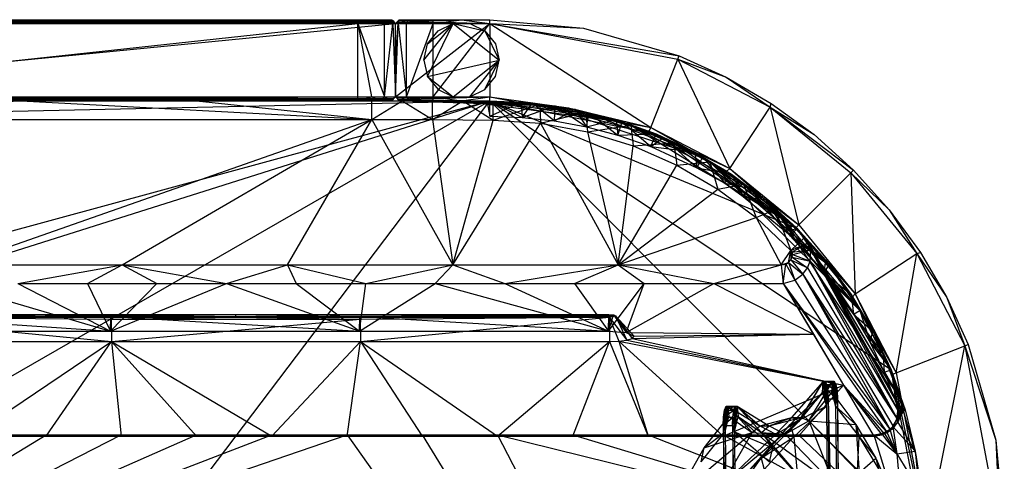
# Model space of a CAD drawing. Header units: inches. Extents: x -20.6 to 20.6, y -15.5 to 15.5.
# Tile 7 of 7: x 0 to 20.6, y 6.3 to 15.5. Entities that reach past the tile are written whole.
import ezdxf

# ---------------------------------------------------------------- set-up
doc = ezdxf.new("R2010")
doc.units = ezdxf.units.IN
doc.layers.get('0').update_dxf_attribs({"true_color": 0xc2ced6})

msp = doc.modelspace()

# ---------------------------------------------------------------- linework, layer by layer
at = {"color": 8, "true_color": 0x8c8177}
for p, q in [((-7.874, 15.449), (7.874, 15.449)), ((-7.865, 13.904), (7.874, 15.449)), ((-7.848, 15.475), (7.848, 15.475)), ((-7.848, 15.475), (7.874, 15.449)), ((-7.822, 15.501), (7.822, 15.501)), ((-7.822, 15.501), (7.848, 15.475)), ((-7.795, 15.527), (7.087, 15.527)), ((-7.795, 15.527), (7.795, 15.527)), ((-7.795, 15.527), (7.822, 15.501)), ((-7.087, 15.449), (7.087, 15.527)), ((-7.087, 15.527), (7.087, 15.527)), ((-7.087, 13.913), (7.087, 15.449)), ((-7.087, 15.449), (7.087, 15.449)), ((7.087, 15.449), (7.087, 15.527)), ((7.087, 15.527), (7.588, 15.527)), ((7.087, 15.527), (7.643, 15.449)), ((7.087, 15.527), (7.795, 15.527)), ((7.087, 13.913), (7.087, 15.449)), ((7.087, 15.449), (7.376, 13.913)), ((7.087, 15.449), (7.643, 13.913)), ((7.087, 15.449), (7.643, 15.449)), ((7.588, 15.527), (7.643, 15.449)), ((7.588, 15.527), (7.795, 15.527)), ((7.588, 15.527), (7.819, 15.449)), ((7.643, 13.913), (7.643, 15.449)), ((7.643, 13.913), (7.819, 15.449)), ((7.643, 15.449), (7.819, 15.449)), ((7.795, 15.527), (7.795, 15.527)), ((7.795, 15.527), (7.819, 15.449)), ((7.795, 15.527), (7.822, 15.501)), ((7.795, 15.527), (7.848, 15.475)), ((7.795, 15.527), (7.874, 15.449)), ((7.819, 15.449), (7.874, 13.913)), ((7.819, 15.449), (7.874, 15.449)), ((7.822, 15.501), (7.848, 15.475)), ((7.848, 15.475), (7.874, 15.449)), ((7.874, 15.449), (7.953, 15.527)), ((7.874, 15.449), (7.927, 15.501)), ((7.874, 15.449), (7.9, 15.475)), ((7.874, 13.913), (7.929, 15.449)), ((7.874, 13.913), (7.874, 15.449)), ((7.874, 13.913), (7.874, 15.449)), ((7.874, 13.913), (9.843, 15.449)), ((7.874, 14.681), (7.874, 15.449)), ((7.874, 14.681), (7.929, 15.449)), ((7.874, 15.449), (7.874, 15.449)), ((7.874, 15.449), (7.929, 15.449)), ((7.874, 15.449), (9.843, 15.449)), ((7.9, 15.475), (7.927, 15.501)), ((7.9, 15.475), (9.843, 15.449)), ((7.927, 15.501), (7.953, 15.527)), ((7.927, 15.501), (8.898, 15.527)), ((7.927, 15.501), (9.843, 15.527)), ((7.927, 15.501), (9.843, 15.449)), ((7.929, 15.449), (7.953, 15.527)), ((7.929, 15.449), (8.16, 15.527)), ((7.929, 15.449), (8.104, 13.913)), ((7.929, 15.449), (8.105, 15.449)), ((7.953, 15.527), (7.953, 15.527)), ((7.953, 15.527), (8.16, 15.527)), ((7.953, 15.527), (8.661, 15.527)), ((7.953, 15.527), (8.898, 15.527)), ((7.953, 15.527), (9.843, 15.527)), ((8.104, 13.913), (8.105, 15.449)), ((8.104, 13.913), (8.661, 15.449)), ((8.105, 15.449), (8.16, 15.527)), ((8.105, 15.449), (8.661, 15.527)), ((8.105, 15.449), (8.661, 15.449)), ((8.16, 15.527), (8.661, 15.527)), ((8.661, 15.449), (8.661, 15.527)), ((8.661, 15.449), (9.252, 15.527)), ((8.661, 15.527), (9.252, 15.527)), ((8.661, 15.527), (9.843, 15.527)), ((8.661, 13.913), (8.661, 15.449)), ((8.661, 13.913), (9.843, 15.449)), ((8.661, 15.449), (9.843, 15.449)), ((8.898, 15.527), (9.843, 15.527)), ((9.252, 15.527), (9.843, 15.449)), ((9.252, 15.527), (9.843, 15.527)), ((9.843, 15.449), (9.843, 15.527)), ((9.843, 15.527), (9.843, 15.527)), ((9.843, 15.527), (11.798, 15.348)), ((9.843, 15.449), (9.843, 13.913)), ((9.843, 15.449), (11.798, 15.348)), ((9.843, 15.449), (13.205, 13.272)), ((9.843, 15.449), (13.77, 14.7)), ((9.843, 15.449), (13.799, 14.773)), ((11.798, 15.348), (11.798, 15.348)), ((11.798, 15.348), (13.799, 14.773)), ((7.874, 13.913), (7.874, 14.681)), ((7.874, 13.913), (7.874, 14.681)), ((13.205, 13.272), (13.77, 14.7)), ((13.77, 14.7), (13.799, 14.773)), ((13.77, 14.7), (14.779, 14.327)), ((13.77, 14.7), (14.857, 12.413)), ((13.77, 14.7), (15.7, 13.697)), ((13.799, 14.773), (13.799, 14.773)), ((13.799, 14.773), (14.779, 14.327)), ((14.779, 14.327), (14.779, 14.327)), ((14.779, 14.327), (15.7, 13.697)), ((14.779, 14.327), (15.724, 13.775)), ((-18.898, 4.738), (9.843, 13.834)), ((-9.843, 13.834), (9.843, 13.834)), ((-9.843, 13.834), (9.843, 13.834)), ((-7.874, 13.835), (9.843, 13.834)), ((-7.874, 3.624), (9.843, 13.834)), ((-7.874, 9.001), (9.843, 13.834)), ((-7.874, -9.591), (9.843, 13.834)), ((-7.874, 13.441), (9.843, 13.834)), ((-7.865, 13.904), (7.874, 13.913)), ((-7.839, 13.878), (7.874, 13.913)), ((-7.839, 13.878), (7.848, 13.887)), ((-7.813, 13.852), (7.848, 13.887)), ((-7.813, 13.852), (7.822, 13.861)), ((-7.813, 13.852), (7.795, 13.834)), ((-7.48, 13.834), (1.181, 13.834)), ((-7.48, 13.834), (9.843, 13.834)), ((-7.284, 13.441), (0.049, 13.834)), ((-7.087, 13.834), (7.087, 13.913)), ((-7.087, 13.913), (7.087, 13.913)), ((-7.087, 13.834), (7.087, 13.834)), ((-7.087, 13.834), (7.795, 13.834)), ((-3.617, 13.834), (0.049, 13.834)), ((-3.018, 13.834), (0.049, 13.834)), ((-3.018, 13.834), (1.181, 13.834)), ((-3.018, 13.834), (1.248, 13.834)), ((-0.885, 13.834), (1.181, 13.834)), ((-0.885, 13.834), (1.248, 13.834)), ((0.049, 13.834), (1.248, 13.834)), ((0.049, 13.834), (3.715, 13.834)), ((0.049, 13.834), (7.381, 13.441)), ((0.049, 13.834), (8.181, 13.834)), ((0.049, 13.834), (8.98, 13.834)), ((1.181, 13.834), (1.248, 13.834)), ((1.181, 13.834), (3.381, 13.834)), ((1.181, 13.834), (5.514, 13.834)), ((1.181, 13.834), (9.843, 13.834)), ((1.248, 13.834), (3.381, 13.834)), ((1.248, 13.834), (8.98, 13.834)), ((3.381, 13.834), (5.514, 13.834)), ((3.381, 13.834), (8.98, 13.834)), ((3.715, 13.834), (7.381, 13.441)), ((3.715, 13.834), (7.381, 13.834)), ((3.715, 13.834), (8.181, 13.834)), ((5.514, 13.834), (7.647, 13.834)), ((5.514, 13.834), (8.98, 13.834)), ((5.514, 13.834), (9.843, 13.834)), ((7.087, 13.834), (7.087, 13.913)), ((7.087, 13.834), (7.376, 13.913)), ((7.087, 13.913), (7.376, 13.913)), ((7.087, 13.834), (7.588, 13.834)), ((7.087, 13.834), (7.795, 13.834)), ((7.376, 13.913), (7.588, 13.834)), ((7.376, 13.913), (7.643, 13.913)), ((7.381, 13.441), (7.381, 13.834)), ((7.381, 13.441), (8.015, 13.834)), ((7.381, 13.834), (8.015, 13.834)), ((7.381, 13.834), (8.181, 13.834)), ((7.381, 13.834), (9.78, 13.834)), ((7.588, 13.834), (7.643, 13.913)), ((7.588, 13.834), (7.795, 13.834)), ((7.643, 13.913), (7.795, 13.834)), ((7.643, 13.913), (7.874, 13.913)), ((7.647, 13.834), (8.98, 13.834)), ((7.647, 13.834), (9.78, 13.834)), ((7.647, 13.834), (9.843, 13.834)), ((7.795, 13.834), (7.874, 13.913)), ((7.795, 13.834), (7.848, 13.887)), ((7.795, 13.834), (7.822, 13.861)), ((7.795, 13.834), (7.795, 13.834)), ((7.822, 13.861), (7.848, 13.887)), ((7.848, 13.887), (7.874, 13.913)), ((7.874, 13.913), (7.874, 13.913)), ((7.874, 13.913), (7.9, 13.887)), ((7.874, 13.913), (7.927, 13.861)), ((7.874, 13.913), (7.953, 13.834)), ((7.874, 13.913), (8.104, 13.913)), ((7.874, 13.913), (7.874, 13.913)), ((7.874, 13.913), (7.9, 13.887)), ((7.874, 13.913), (7.874, 13.913)), ((7.874, 13.913), (7.9, 13.887)), ((7.874, 13.913), (9.843, 13.913)), ((7.9, 13.887), (9.843, 13.913)), ((7.9, 13.887), (7.927, 13.861)), ((7.927, 13.861), (9.843, 13.913)), ((7.927, 13.861), (7.953, 13.834)), ((7.927, 13.861), (8.898, 13.834)), ((7.927, 13.861), (9.843, 13.834)), ((7.953, 13.834), (8.104, 13.913)), ((7.953, 13.834), (7.953, 13.834)), ((7.953, 13.834), (8.16, 13.834)), ((7.953, 13.834), (8.661, 13.834)), ((7.953, 13.834), (8.898, 13.834)), ((7.953, 13.834), (9.843, 13.834)), ((8.015, 13.834), (8.647, 13.438)), ((8.015, 13.834), (8.648, 13.832)), ((8.015, 13.834), (9.78, 13.834)), ((8.015, 13.834), (10.498, 13.806)), ((8.015, 13.834), (11.212, 13.723)), ((8.104, 13.913), (8.16, 13.834)), ((8.104, 13.913), (8.661, 13.913)), ((8.16, 13.834), (8.661, 13.913)), ((8.16, 13.834), (8.661, 13.834)), ((8.181, 13.834), (8.98, 13.834)), ((8.647, 13.438), (8.648, 13.832)), ((8.647, 13.438), (9.282, 13.828)), ((8.648, 13.832), (9.282, 13.828)), ((8.648, 13.832), (11.212, 13.723)), ((8.661, 13.834), (8.661, 13.913)), ((8.661, 13.913), (9.252, 13.834)), ((8.661, 13.913), (9.843, 13.913)), ((8.661, 13.834), (9.252, 13.834)), ((8.661, 13.834), (9.843, 13.834)), ((8.898, 13.834), (9.843, 13.834)), ((8.98, 13.834), (9.78, 13.834)), ((9.252, 13.834), (9.843, 13.913)), ((9.252, 13.834), (9.843, 13.834)), ((9.282, 13.828), (9.912, 13.429)), ((9.282, 13.828), (9.916, 13.823)), ((9.282, 13.828), (11.212, 13.723)), ((9.282, 13.828), (11.917, 13.583)), ((9.282, 13.828), (12.609, 13.39)), ((9.78, 13.834), (9.843, 13.511)), ((9.78, 13.834), (9.843, 13.834)), ((9.78, 13.834), (10.498, 13.806)), ((9.843, 13.834), (9.843, 13.913)), ((9.843, 13.913), (11.49, 13.683)), ((9.843, 13.913), (13.205, 13.272)), ((9.843, 13.834), (9.843, 13.834)), ((9.843, 13.834), (11.49, 13.683)), ((9.843, 13.834), (9.843, 13.834)), ((9.843, 13.834), (13.317, 13.141)), ((9.843, 13.834), (16.26, 11.168)), ((9.843, 13.834), (18.22, 8.216)), ((9.843, 13.834), (18.898, 4.738)), ((9.843, 13.834), (13.317, 13.141)), ((9.843, 13.834), (16.26, 11.168)), ((9.843, 13.834), (18.22, 8.216)), ((9.843, 13.834), (18.898, 4.738)), ((9.843, 13.511), (9.843, 13.834)), ((9.843, 13.834), (9.843, 13.834)), ((9.843, 13.834), (10.521, 13.485)), ((9.843, 13.834), (10.734, 13.791)), ((9.843, 13.834), (11.617, 13.659)), ((9.843, 13.834), (13.317, 13.141)), ((9.843, 13.834), (16.26, 11.168)), ((9.843, 13.834), (18.22, 8.216)), ((9.843, 13.834), (18.898, 4.738)), ((9.843, 13.511), (10.498, 13.806)), ((9.912, 13.429), (9.916, 13.823)), ((9.916, 13.823), (10.889, 13.761)), ((9.916, 13.823), (12.609, 13.39)), ((10.498, 13.806), (10.521, 13.485)), ((10.498, 13.806), (11.212, 13.723)), ((10.521, 13.485), (10.734, 13.791)), ((10.734, 13.791), (11.196, 13.41)), ((10.734, 13.791), (11.617, 13.659)), ((9.912, 13.429), (10.889, 13.761)), ((10.521, 13.485), (11.212, 13.723)), ((10.889, 13.761), (10.906, 13.362)), ((10.889, 13.761), (11.85, 13.594)), ((10.889, 13.761), (12.609, 13.39)), ((10.889, 13.761), (13.469, 13.062)), ((10.889, 13.761), (14.292, 12.65)), ((10.906, 13.362), (11.85, 13.594)), ((11.196, 13.41), (11.212, 13.723)), ((11.196, 13.41), (11.617, 13.659)), ((11.212, 13.723), (11.864, 13.287)), ((11.212, 13.723), (11.917, 13.583)), ((11.49, 13.683), (11.49, 13.683)), ((11.49, 13.683), (13.176, 13.199)), ((11.49, 13.683), (13.205, 13.272)), ((11.617, 13.659), (11.864, 13.287)), ((11.617, 13.659), (12.482, 13.441)), ((11.617, 13.659), (13.317, 13.141)), ((11.85, 13.594), (11.885, 13.181)), ((11.85, 13.594), (12.788, 13.324)), ((11.85, 13.594), (14.292, 12.65)), ((11.864, 13.287), (11.917, 13.583)), ((11.917, 13.583), (12.521, 13.116)), ((11.917, 13.583), (12.609, 13.39)), ((14.857, 12.413), (15.7, 13.697)), ((15.7, 13.697), (15.724, 13.775)), ((15.7, 13.697), (16.301, 11.238)), ((15.7, 13.697), (16.617, 13.124)), ((15.7, 13.697), (17.387, 12.324)), ((15.7, 13.697), (17.443, 12.379)), ((15.724, 13.775), (15.724, 13.775)), ((15.724, 13.775), (16.617, 13.124)), ((-7.284, 13.441), (7.381, 13.441)), ((-1.286, 10.4), (7.381, 13.441)), ((2.166, 10.4), (7.381, 13.441)), ((5.618, 10.4), (7.381, 13.441)), ((7.381, 13.441), (8.647, 13.438)), ((7.381, 13.441), (9.07, 10.4)), ((8.647, 13.438), (9.07, 10.4)), ((8.647, 13.438), (9.912, 13.429)), ((9.07, 10.4), (9.912, 13.429)), ((9.843, 13.511), (10.521, 13.485)), ((9.912, 13.429), (10.906, 13.362)), ((10.521, 13.485), (11.196, 13.41)), ((11.196, 13.41), (11.864, 13.287)), ((11.864, 13.287), (12.482, 13.441)), ((12.482, 13.441), (12.521, 13.116)), ((12.482, 13.441), (13.317, 13.141)), ((12.482, 13.441), (13.322, 13.14)), ((12.521, 13.116), (12.609, 13.39)), ((12.609, 13.39), (13.208, 12.878)), ((12.609, 13.39), (13.469, 13.062)), ((9.07, 10.4), (10.906, 13.362)), ((10.906, 13.362), (11.885, 13.181)), ((10.906, 13.362), (12.522, 10.4)), ((11.864, 13.287), (12.521, 13.116)), ((11.885, 13.181), (12.788, 13.324)), ((11.885, 13.181), (12.522, 10.4)), ((11.885, 13.181), (12.838, 12.888)), ((12.788, 13.324), (12.838, 12.888)), ((12.788, 13.324), (13.691, 12.955)), ((12.788, 13.324), (14.292, 12.65)), ((12.788, 13.324), (15.269, 12.008)), ((12.788, 13.324), (16.155, 11.247)), ((13.176, 13.199), (13.205, 13.272)), ((13.176, 13.199), (13.176, 13.199)), ((13.176, 13.199), (14.002, 12.823)), ((13.205, 13.272), (14.002, 12.823)), ((13.205, 13.272), (14.857, 12.413)), ((12.521, 13.116), (13.322, 13.14)), ((12.521, 13.116), (13.208, 12.878)), ((13.208, 12.878), (13.322, 13.14)), ((13.208, 12.878), (13.469, 13.062)), ((13.317, 13.141), (13.317, 13.141)), ((13.317, 13.141), (16.26, 11.168)), ((13.317, 13.141), (13.322, 13.14)), ((13.317, 13.141), (14.128, 12.756)), ((13.317, 13.141), (14.892, 12.296)), ((13.317, 13.141), (16.26, 11.168)), ((13.322, 13.14), (14.128, 12.756)), ((13.469, 13.062), (14.169, 12.432)), ((13.469, 13.062), (14.292, 12.65)), ((16.617, 13.124), (16.617, 13.124)), ((16.617, 13.124), (17.443, 12.379)), ((12.522, 10.4), (12.838, 12.888)), ((12.838, 12.888), (13.691, 12.955)), ((12.838, 12.888), (13.75, 12.488)), ((13.208, 12.878), (14.128, 12.756)), ((13.208, 12.878), (14.169, 12.432)), ((13.691, 12.955), (13.75, 12.488)), ((13.691, 12.955), (14.439, 12.557)), ((13.691, 12.955), (16.155, 11.247)), ((14.002, 12.823), (14.002, 12.823)), ((14.002, 12.823), (14.798, 12.358)), ((14.002, 12.823), (14.857, 12.413)), ((14.128, 12.756), (14.169, 12.432)), ((14.128, 12.756), (14.892, 12.296)), ((13.75, 12.488), (14.439, 12.557)), ((14.169, 12.432), (14.292, 12.65)), ((14.292, 12.65), (14.75, 12.106)), ((14.292, 12.65), (15.269, 12.008)), ((14.439, 12.557), (14.61, 11.986)), ((14.439, 12.557), (15.146, 12.091)), ((14.439, 12.557), (16.155, 11.247)), ((14.439, 12.557), (16.922, 10.394)), ((14.439, 12.557), (17.574, 9.45)), ((12.522, 10.4), (13.75, 12.488)), ((13.75, 12.488), (14.61, 11.986)), ((14.169, 12.432), (14.75, 12.106)), ((14.169, 12.432), (14.892, 12.296)), ((14.798, 12.358), (14.857, 12.413)), ((14.798, 12.358), (14.798, 12.358)), ((14.798, 12.358), (15.55, 11.809)), ((14.857, 12.413), (15.55, 11.809)), ((14.857, 12.413), (16.301, 11.238)), ((17.387, 12.324), (17.443, 12.379)), ((17.443, 12.379), (17.443, 12.379)), ((17.443, 12.379), (18.187, 11.554)), ((14.75, 12.106), (14.892, 12.296)), ((14.892, 12.296), (15.135, 11.828)), ((14.892, 12.296), (15.607, 11.762)), ((14.892, 12.296), (16.26, 11.168)), ((16.301, 11.238), (17.387, 12.324)), ((17.387, 12.324), (17.477, 9.794)), ((17.387, 12.324), (18.187, 11.554)), ((17.387, 12.324), (18.76, 10.637)), ((12.522, 10.4), (14.61, 11.986)), ((14.61, 11.986), (15.146, 12.091)), ((14.61, 11.986), (15.407, 11.388)), ((14.75, 12.106), (15.135, 11.828)), ((14.75, 12.106), (15.269, 12.008)), ((15.135, 11.828), (15.269, 12.008)), ((15.146, 12.091), (15.407, 11.388)), ((15.146, 12.091), (15.807, 11.561)), ((15.146, 12.091), (17.574, 9.45)), ((15.269, 12.008), (16.015, 11.104)), ((15.269, 12.008), (16.155, 11.247)), ((15.135, 11.828), (15.607, 11.762)), ((15.135, 11.828), (16.015, 11.104)), ((15.55, 11.809), (15.55, 11.809)), ((15.55, 11.809), (16.246, 11.182)), ((15.55, 11.809), (16.301, 11.238)), ((15.607, 11.762), (16.015, 11.104)), ((15.607, 11.762), (16.26, 11.168)), ((15.607, 11.762), (16.267, 11.161)), ((15.407, 11.388), (15.807, 11.561)), ((15.807, 11.561), (16.129, 10.702)), ((15.807, 11.561), (16.416, 10.971)), ((15.807, 11.561), (17.574, 9.45)), ((15.807, 11.561), (18.058, 8.532)), ((15.807, 11.561), (18.433, 7.564)), ((18.187, 11.554), (18.187, 11.554)), ((18.187, 11.554), (18.76, 10.637)), ((18.187, 11.554), (18.839, 10.661)), ((12.522, 10.4), (15.407, 11.388)), ((15.407, 11.388), (15.932, 10.4)), ((15.407, 11.388), (16.129, 10.702)), ((16.015, 11.104), (16.155, 11.247)), ((16.015, 11.104), (16.267, 11.161)), ((16.108, 11.015), (16.155, 11.247)), ((16.108, 11.015), (16.267, 11.161)), ((16.155, 11.247), (16.922, 10.394)), ((16.246, 11.182), (16.301, 11.238)), ((16.246, 11.182), (16.246, 11.182)), ((16.246, 11.182), (16.873, 10.487)), ((16.246, 11.182), (17.477, 9.794)), ((16.26, 11.168), (16.26, 11.168)), ((16.26, 11.168), (18.22, 8.216)), ((16.26, 11.168), (16.267, 11.161)), ((16.26, 11.168), (16.863, 10.498)), ((16.26, 11.168), (17.392, 9.78)), ((16.26, 11.168), (18.22, 8.216)), ((16.267, 11.161), (16.863, 10.498)), ((16.301, 11.238), (17.477, 9.794)), ((16.015, 11.104), (16.108, 11.015)), ((16.108, 11.015), (16.825, 10.234)), ((16.108, 11.015), (16.863, 10.498)), ((16.108, 11.015), (16.922, 10.394)), ((16.129, 10.702), (16.416, 10.971)), ((16.416, 10.971), (16.496, 10.86)), ((16.416, 10.971), (18.433, 7.564)), ((15.932, 10.4), (16.129, 10.702)), ((16.085, 10.452), (16.129, 10.702)), ((16.129, 10.702), (16.496, 10.86)), ((16.129, 10.702), (16.132, 10.507)), ((16.129, 10.702), (16.153, 10.666)), ((16.129, 10.702), (16.157, 10.563)), ((16.129, 10.702), (16.163, 10.621)), ((16.153, 10.666), (16.496, 10.86)), ((16.153, 10.666), (16.546, 10.712)), ((16.163, 10.621), (16.546, 10.712)), ((16.496, 10.86), (16.546, 10.712)), ((16.496, 10.86), (18.433, 7.564)), ((16.496, 10.86), (18.45, 7.325)), ((16.496, 10.86), (18.455, 7.366)), ((16.535, 10.475), (16.546, 10.712)), ((16.546, 10.712), (18.432, 7.25)), ((16.546, 10.712), (18.45, 7.325)), ((16.085, 10.452), (16.132, 10.507)), ((16.132, 10.507), (16.157, 10.563)), ((16.132, 10.507), (16.379, 10.204)), ((16.132, 10.507), (16.479, 10.338)), ((16.153, 10.666), (16.163, 10.621)), ((16.157, 10.563), (16.163, 10.621)), ((16.157, 10.563), (16.479, 10.338)), ((16.157, 10.563), (16.535, 10.475)), ((16.163, 10.621), (16.535, 10.475)), ((16.825, 10.234), (16.863, 10.498)), ((16.863, 10.498), (17.392, 9.78)), ((17.477, 9.794), (18.76, 10.637)), ((18.335, 8.142), (18.76, 10.637)), ((18.76, 10.637), (18.839, 10.661)), ((18.76, 10.637), (19.39, 9.716)), ((18.76, 10.637), (19.763, 8.707)), ((18.839, 10.661), (18.839, 10.661)), ((18.839, 10.661), (19.39, 9.716)), ((-1.286, 10.4), (2.166, 10.4)), ((-0.016, 10.015), (2.166, 10.4)), ((1.438, 10.015), (2.166, 10.4)), ((2.166, 10.4), (2.891, 10.015)), ((2.166, 10.4), (4.345, 10.015)), ((2.166, 10.4), (5.618, 10.4)), ((4.345, 10.015), (5.618, 10.4)), ((5.618, 10.4), (5.799, 10.015)), ((5.618, 10.4), (7.252, 10.015)), ((5.618, 10.4), (9.07, 10.4)), ((7.252, 10.015), (9.07, 10.4)), ((8.706, 10.015), (9.07, 10.4)), ((9.07, 10.4), (10.159, 10.015)), ((9.07, 10.4), (12.522, 10.4)), ((10.159, 10.015), (12.522, 10.4)), ((11.613, 10.015), (12.522, 10.4)), ((12.522, 10.4), (13.066, 10.015)), ((12.522, 10.4), (14.52, 10.015)), ((12.522, 10.4), (15.932, 10.4)), ((14.52, 10.015), (15.932, 10.4)), ((15.932, 10.4), (16.085, 10.452)), ((15.932, 10.4), (16.024, 10.415)), ((15.932, 10.4), (15.973, 10.015)), ((15.973, 10.015), (16.024, 10.415)), ((16.024, 10.415), (16.085, 10.452)), ((16.024, 10.415), (16.216, 10.083)), ((16.085, 10.452), (16.216, 10.083)), ((16.085, 10.452), (16.379, 10.204)), ((16.379, 10.204), (16.479, 10.338)), ((16.479, 10.338), (16.535, 10.475)), ((16.479, 10.338), (18.382, 7.133)), ((16.535, 10.475), (18.382, 7.133)), ((16.535, 10.475), (18.432, 7.25)), ((16.825, 10.234), (16.922, 10.394)), ((16.873, 10.487), (16.873, 10.487)), ((16.873, 10.487), (17.422, 9.734)), ((16.873, 10.487), (17.477, 9.794)), ((16.922, 10.394), (17.574, 9.45)), ((15.973, 10.015), (16.216, 10.083)), ((16.216, 10.083), (16.379, 10.204)), ((16.216, 10.083), (18.213, 6.942)), ((16.379, 10.204), (18.213, 6.942)), ((16.379, 10.204), (18.28, 7)), ((16.379, 10.204), (18.382, 7.133)), ((16.825, 10.234), (17.392, 9.78)), ((16.825, 10.234), (17.443, 9.371)), ((16.825, 10.234), (17.574, 9.45)), ((-1.469, 10.015), (1.922, 9.018)), ((-0.016, 10.015), (1.438, 10.015)), ((-0.016, 10.015), (1.922, 9.018)), ((1.438, 10.015), (1.922, 9.018)), ((1.438, 10.015), (2.891, 10.015)), ((1.922, 9.018), (2.891, 10.015)), ((1.922, 9.018), (4.345, 10.015)), ((2.891, 10.015), (4.345, 10.015)), ((4.345, 10.015), (5.799, 10.015)), ((4.345, 10.015), (7.122, 9.018)), ((5.799, 10.015), (7.122, 9.018)), ((5.799, 10.015), (7.252, 10.015)), ((7.122, 9.018), (7.252, 10.015)), ((7.122, 9.018), (8.706, 10.015)), ((7.252, 10.015), (8.706, 10.015)), ((8.706, 10.015), (10.159, 10.015)), ((8.706, 10.015), (12.323, 9.018)), ((10.159, 10.015), (11.613, 10.015)), ((10.159, 10.015), (12.323, 9.018)), ((11.613, 10.015), (12.323, 9.018)), ((11.613, 10.015), (13.066, 10.015)), ((12.323, 9.018), (13.066, 10.015)), ((12.692, 8.989), (13.066, 10.015)), ((12.692, 8.989), (14.52, 10.015)), ((13.066, 10.015), (14.52, 10.015)), ((14.52, 10.015), (15.973, 10.015)), ((14.52, 10.015), (16.604, 8.95)), ((15.973, 10.015), (16.604, 8.95)), ((15.973, 10.015), (17.234, 7.885)), ((15.973, 10.015), (18.141, 6.896)), ((15.973, 10.015), (18.213, 6.942)), ((17.392, 9.78), (17.443, 9.371)), ((17.392, 9.78), (17.847, 9.013)), ((17.392, 9.78), (18.22, 8.216)), ((17.422, 9.734), (17.477, 9.794)), ((17.422, 9.734), (17.422, 9.734)), ((17.422, 9.734), (17.886, 8.938)), ((17.477, 9.794), (17.886, 8.938)), ((17.477, 9.794), (18.335, 8.142)), ((19.39, 9.716), (19.39, 9.716)), ((19.39, 9.716), (19.763, 8.707)), ((19.39, 9.716), (19.836, 8.736)), ((-3.272, 9.362), (1.922, 9.018)), ((-3.272, 9.362), (1.928, 9.321)), ((-3.272, 9.362), (4.528, 9.362)), ((-3.262, 9.308), (4.528, 9.362)), ((-3.262, 9.308), (1.938, 9.266)), ((-3.262, 9.308), (1.944, 8.799)), ((-3.262, 9.308), (4.539, 9.308)), ((1.922, 9.018), (1.928, 9.321)), ((1.928, 9.321), (4.528, 9.362)), ((1.928, 9.321), (7.122, 9.018)), ((1.928, 9.321), (7.128, 9.321)), ((1.938, 9.266), (4.539, 9.308)), ((1.938, 9.266), (1.944, 8.799)), ((1.938, 9.266), (7.139, 9.266)), ((1.944, 8.799), (7.139, 9.266)), ((4.528, 9.362), (4.539, 9.308)), ((4.528, 9.362), (7.128, 9.321)), ((4.528, 9.362), (12.329, 9.362)), ((4.528, 9.362), (12.426, 9.355)), ((4.528, 9.362), (12.468, 9.335)), ((4.539, 9.308), (12.468, 9.335)), ((4.539, 9.308), (7.139, 9.266)), ((4.539, 9.308), (12.339, 9.308)), ((7.122, 9.018), (7.128, 9.321)), ((7.128, 9.321), (12.329, 9.362)), ((7.128, 9.321), (12.323, 9.018)), ((7.139, 9.266), (12.339, 9.308)), ((7.139, 9.266), (7.144, 8.799)), ((7.144, 8.799), (12.339, 9.308)), ((12.323, 9.018), (12.329, 9.362)), ((12.323, 9.018), (12.426, 9.355)), ((12.329, 9.362), (12.426, 9.355)), ((12.339, 9.308), (12.468, 9.335)), ((12.339, 9.308), (12.345, 8.799)), ((12.339, 9.308), (12.542, 8.808)), ((12.339, 9.308), (12.703, 8.83)), ((12.426, 9.355), (12.468, 9.335)), ((12.426, 9.355), (12.692, 8.989)), ((12.468, 9.335), (12.692, 8.989)), ((12.468, 9.335), (12.703, 8.83)), ((12.468, 9.335), (12.82, 8.865)), ((12.468, 9.335), (12.862, 8.907)), ((17.443, 9.371), (17.574, 9.45)), ((17.443, 9.371), (17.786, 8.776)), ((17.443, 9.371), (17.847, 9.013)), ((17.574, 9.45), (17.786, 8.776)), ((17.574, 9.45), (18.058, 8.532)), ((-3.287, 9.018), (1.922, 9.018)), ((1.922, 9.018), (7.122, 9.018)), ((7.122, 9.018), (12.323, 9.018)), ((12.323, 9.018), (12.692, 8.989)), ((12.692, 8.989), (12.862, 8.907)), ((12.692, 8.989), (16.604, 8.95)), ((12.703, 8.83), (12.82, 8.865)), ((12.82, 8.865), (16.604, 8.95)), ((12.82, 8.865), (12.862, 8.907)), ((12.82, 8.865), (17.234, 7.885)), ((12.862, 8.907), (16.604, 8.95)), ((16.604, 8.95), (17.234, 7.885)), ((17.786, 8.776), (17.847, 9.013)), ((17.847, 9.013), (18.22, 8.216)), ((17.847, 9.013), (18.225, 8.205)), ((17.886, 8.938), (17.886, 8.938)), ((17.886, 8.938), (18.262, 8.113)), ((17.886, 8.938), (18.335, 8.142)), ((-3.257, 8.799), (1.944, 8.799)), ((-0.996, 6.82), (1.944, 8.799)), ((0.575, 6.82), (1.944, 8.799)), ((1.944, 8.799), (2.147, 6.82)), ((1.944, 8.799), (3.719, 6.82)), ((1.944, 8.799), (5.291, 6.82)), ((1.944, 8.799), (7.144, 8.799)), ((5.291, 6.82), (7.144, 8.799)), ((6.862, 6.82), (7.144, 8.799)), ((7.144, 8.799), (8.434, 6.82)), ((7.144, 8.799), (10.006, 6.82)), ((7.144, 8.799), (12.345, 8.799)), ((10.006, 6.82), (12.345, 8.799)), ((11.578, 6.82), (12.345, 8.799)), ((12.345, 8.799), (12.542, 8.808)), ((12.345, 8.799), (13.15, 6.82)), ((12.542, 8.808), (12.703, 8.83)), ((12.542, 8.808), (13.15, 6.82)), ((12.542, 8.808), (14.721, 6.82)), ((12.542, 8.808), (17.234, 7.885)), ((12.703, 8.83), (17.234, 7.885)), ((17.786, 8.776), (18.058, 8.532)), ((17.786, 8.776), (18.082, 8.156)), ((17.786, 8.776), (18.225, 8.205)), ((18.335, 8.142), (19.763, 8.707)), ((18.976, 4.779), (19.763, 8.707)), ((19.763, 8.707), (19.836, 8.736)), ((19.763, 8.707), (20.411, 6.735)), ((19.763, 8.707), (20.512, 4.779)), ((19.836, 8.736), (19.836, 8.736)), ((19.836, 8.736), (20.411, 6.735)), ((18.058, 8.532), (18.082, 8.156)), ((18.058, 8.532), (18.433, 7.564)), ((18.082, 8.156), (18.225, 8.205)), ((18.082, 8.156), (18.323, 7.529)), ((18.082, 8.156), (18.433, 7.564)), ((18.22, 8.216), (18.22, 8.216)), ((18.22, 8.216), (18.898, 4.738)), ((18.22, 8.216), (18.225, 8.205)), ((18.22, 8.216), (18.52, 7.367)), ((18.22, 8.216), (18.732, 6.505)), ((18.22, 8.216), (18.898, 4.738)), ((18.225, 8.205), (18.323, 7.529)), ((18.225, 8.205), (18.52, 7.367)), ((18.262, 8.113), (18.335, 8.142)), ((18.262, 8.113), (18.262, 8.113)), ((18.262, 8.113), (18.746, 6.427)), ((18.262, 8.113), (18.976, 4.779)), ((18.335, 8.142), (18.976, 4.779)), ((14.721, 6.82), (17.234, 7.885)), ((16.154, 7.209), (16.81, 7.954)), ((16.293, 6.82), (17.234, 7.885)), ((16.313, 7.143), (16.81, 7.954)), ((16.347, 7.209), (16.81, 7.954)), ((16.347, 7.209), (17.003, 7.954)), ((16.506, 7.143), (17.003, 7.954)), ((16.794, 7.73), (16.81, 7.954)), ((16.81, 7.954), (16.846, 7.968)), ((16.81, 7.954), (17.039, 7.968)), ((16.81, 7.954), (16.823, 7.748)), ((16.81, 7.954), (17.003, 7.954)), ((16.823, 7.748), (16.846, 7.968)), ((16.844, 7.719), (16.846, 7.968)), ((16.846, 7.968), (16.86, 7.657)), ((16.846, 7.968), (16.879, 7.902)), ((16.846, 7.968), (17.039, 7.968)), ((16.846, 7.968), (17.072, 7.902)), ((16.86, 7.657), (16.879, 7.902)), ((16.87, 7.564), (16.879, 7.902)), ((16.875, 7.444), (16.879, 7.902)), ((16.879, 7.902), (16.903, 7.77)), ((16.879, 7.902), (17.072, 7.902)), ((16.879, 7.902), (17.096, 7.77)), ((16.987, 7.73), (17.003, 7.954)), ((17.003, 7.954), (17.039, 7.968)), ((17.003, 7.954), (17.01, 7.749)), ((17.003, 7.954), (17.031, 7.732)), ((17.031, 7.732), (17.039, 7.968)), ((17.039, 7.968), (17.048, 7.68)), ((17.039, 7.968), (17.072, 7.902)), ((17.048, 7.68), (17.072, 7.902)), ((17.061, 7.591), (17.072, 7.902)), ((17.068, 7.444), (17.072, 7.902)), ((17.072, 7.902), (17.096, 7.77)), ((17.234, 7.885), (17.865, 6.82)), ((17.234, 7.885), (18.032, 6.849)), ((17.234, 7.885), (18.084, 6.869)), ((17.234, 7.885), (18.141, 6.896)), ((16.118, 7.063), (16.794, 7.73)), ((16.313, 7.143), (16.794, 7.73)), ((16.506, 7.143), (16.987, 7.73)), ((16.794, 7.73), (16.823, 7.748)), ((16.794, 7.73), (16.875, 7.444)), ((16.823, 7.748), (16.844, 7.719)), ((16.823, 7.748), (16.87, 7.564)), ((16.823, 7.748), (16.875, 7.444)), ((16.844, 7.719), (16.86, 7.657)), ((16.844, 7.719), (16.87, 7.564)), ((16.86, 7.657), (16.87, 7.564)), ((16.875, 7.444), (16.903, 7.77)), ((16.903, 7.77), (16.912, 7.598)), ((16.903, 7.77), (17.096, 7.77)), ((16.903, 7.77), (17.105, 7.598)), ((16.987, 7.73), (17.01, 7.749)), ((16.987, 7.73), (17.068, 7.444)), ((16.987, 7.73), (17.491, 7.063)), ((17.01, 7.749), (17.031, 7.732)), ((17.01, 7.749), (17.061, 7.591)), ((17.01, 7.749), (17.068, 7.444)), ((17.031, 7.732), (17.048, 7.68)), ((17.031, 7.732), (17.061, 7.591)), ((17.048, 7.68), (17.061, 7.591)), ((17.068, 7.444), (17.096, 7.77)), ((17.096, 7.77), (17.105, 7.598)), ((14.748, 7.362), (14.78, 7.444)), ((14.748, 7.362), (14.972, 7.444)), ((14.776, 7.153), (14.78, 7.444)), ((14.78, 7.444), (14.815, 7.448)), ((14.78, 7.444), (15.008, 7.448)), ((14.78, 7.444), (14.792, 7.213)), ((14.78, 7.444), (14.972, 7.444)), ((14.792, 7.213), (14.815, 7.448)), ((14.812, 7.241), (14.815, 7.448)), ((14.815, 7.448), (14.836, 7.233)), ((14.815, 7.448), (15.008, 7.448)), ((14.815, 7.448), (15.324, 6.894)), ((14.815, 7.448), (15.483, 7.039)), ((14.941, 7.362), (14.972, 7.444)), ((14.965, 7.128), (14.972, 7.444)), ((14.972, 7.444), (15.008, 7.448)), ((14.972, 7.444), (14.979, 7.197)), ((14.972, 7.444), (14.999, 7.237)), ((14.999, 7.237), (15.008, 7.448)), ((15.008, 7.448), (15.029, 7.233)), ((15.008, 7.448), (15.483, 7.039)), ((15.008, 7.448), (15.517, 6.894)), ((15.008, 7.448), (15.676, 7.039)), ((16.118, 7.063), (16.875, 7.444)), ((16.191, 6.805), (16.875, 7.444)), ((16.87, 7.564), (16.875, 7.444)), ((16.875, 7.444), (16.912, 7.598)), ((16.875, 7.444), (16.959, -0.938)), ((16.912, 7.598), (16.959, -0.938)), ((16.912, 7.598), (17.084, -9.454)), ((16.912, 7.598), (17.105, 7.598)), ((16.912, 7.598), (17.277, -9.454)), ((17.061, 7.591), (17.068, 7.444)), ((17.068, 7.444), (17.105, 7.598)), ((17.068, 7.444), (17.152, -0.938)), ((17.068, 7.444), (17.491, 7.063)), ((17.068, 7.444), (17.561, 6.805)), ((17.105, 7.598), (17.152, -0.938)), ((17.105, 7.598), (17.277, -9.454)), ((18.323, 7.529), (18.433, 7.564)), ((18.323, 7.529), (18.358, 7.372)), ((18.323, 7.529), (18.455, 7.366)), ((18.323, 7.529), (18.52, 7.367)), ((18.433, 7.564), (18.455, 7.366)), ((14.32, 6.577), (14.836, 7.233)), ((14.721, 7.043), (14.727, 7.218)), ((14.721, 7.043), (14.92, 7.218)), ((14.727, 7.218), (14.748, 7.362)), ((14.727, 7.218), (14.941, 7.362)), ((14.727, 7.218), (14.761, 6.908)), ((14.727, 7.218), (14.92, 7.218)), ((14.748, 7.362), (14.761, 6.908)), ((14.748, 7.362), (14.765, 7.058)), ((14.748, 7.362), (14.776, 7.153)), ((14.748, 7.362), (14.941, 7.362)), ((14.761, 6.908), (14.812, 7.241)), ((14.761, 6.908), (14.836, 7.233)), ((14.765, 7.058), (14.812, 7.241)), ((14.765, 7.058), (14.792, 7.213)), ((14.776, 7.153), (14.792, 7.213)), ((14.792, 7.213), (14.812, 7.241)), ((14.812, 7.241), (14.836, 7.233)), ((14.836, 7.233), (15.324, 6.894)), ((14.914, 7.043), (14.92, 7.218)), ((14.92, 7.218), (14.941, 7.362)), ((14.92, 7.218), (14.954, 6.908)), ((14.941, 7.362), (14.954, 6.908)), ((14.941, 7.362), (14.956, 7.03)), ((14.941, 7.362), (14.965, 7.128)), ((14.954, 6.908), (14.999, 7.237)), ((14.954, 6.908), (15.029, 7.233)), ((14.956, 7.03), (14.999, 7.237)), ((14.979, 7.197), (14.999, 7.237)), ((14.999, 7.237), (15.029, 7.233)), ((15.029, 7.233), (15.517, 6.894)), ((15.029, 7.233), (15.754, 6.577)), ((15.483, 7.039), (16.154, 7.209)), ((15.676, 7.039), (16.154, 7.209)), ((15.676, 7.039), (16.347, 7.209)), ((15.82, 6.862), (16.154, 7.209)), ((16.013, 6.862), (16.347, 7.209)), ((16.154, 7.209), (16.313, 7.143)), ((16.154, 7.209), (16.347, 7.209)), ((16.347, 7.209), (16.506, 7.143)), ((18.337, 7.157), (18.52, 7.367)), ((18.337, 7.157), (18.432, 7.25)), ((18.346, 7.187), (18.52, 7.367)), ((18.346, 7.187), (18.432, 7.25)), ((18.346, 7.187), (18.352, 7.217)), ((18.352, 7.217), (18.52, 7.367)), ((18.352, 7.217), (18.45, 7.325)), ((18.352, 7.217), (18.361, 7.305)), ((18.352, 7.217), (18.359, 7.27)), ((18.352, 7.217), (18.432, 7.25)), ((18.358, 7.372), (18.36, 7.338)), ((18.358, 7.372), (18.455, 7.366)), ((18.358, 7.372), (18.52, 7.367)), ((18.359, 7.27), (18.52, 7.367)), ((18.359, 7.27), (18.361, 7.305)), ((18.36, 7.338), (18.52, 7.367)), ((18.36, 7.338), (18.455, 7.366)), ((18.36, 7.338), (18.361, 7.305)), ((18.361, 7.305), (18.52, 7.367)), ((18.361, 7.305), (18.455, 7.366)), ((18.361, 7.305), (18.45, 7.325)), ((18.382, 7.133), (18.432, 7.25)), ((18.432, 7.25), (18.45, 7.325)), ((18.45, 7.325), (18.455, 7.366)), ((18.52, 7.367), (18.732, 6.505)), ((14.691, 5.796), (16.313, 7.143)), ((14.721, 7.043), (14.761, 6.908)), ((14.721, 7.043), (14.846, -1.474)), ((14.721, 7.043), (14.892, -10.01)), ((14.721, 7.043), (14.914, 7.043)), ((14.721, 7.043), (15.085, -10.01)), ((14.761, 6.908), (14.765, 7.058)), ((14.765, 7.058), (14.776, 7.153)), ((14.914, 7.043), (14.954, 6.908)), ((14.914, 7.043), (15.038, -1.474)), ((14.914, 7.043), (15.085, -10.01)), ((14.954, 6.908), (14.956, 7.03)), ((14.956, 7.03), (14.979, 7.197)), ((14.956, 7.03), (14.965, 7.128)), ((14.965, 7.128), (14.979, 7.197)), ((15.212, 6.054), (16.313, 7.143)), ((15.212, 6.054), (16.118, 7.063)), ((15.324, 6.894), (15.483, 7.039)), ((15.483, 7.039), (15.676, 7.039)), ((15.483, 7.039), (15.82, 6.862)), ((15.513, 6.357), (16.118, 7.063)), ((15.517, 6.894), (15.676, 7.039)), ((15.676, 7.039), (16.013, 6.862)), ((15.82, 6.862), (16.313, 7.143)), ((16.013, 6.862), (16.506, 7.143)), ((16.118, 7.063), (16.313, 7.143)), ((16.118, 7.063), (16.191, 6.805)), ((16.506, 7.143), (17.042, 5.796)), ((16.506, 7.143), (17.491, 7.063)), ((16.506, 7.143), (17.562, 6.054)), ((17.491, 7.063), (17.561, 6.805)), ((17.491, 7.063), (17.562, 6.054)), ((17.491, 7.063), (17.907, 6.357)), ((18.197, 6.964), (18.259, 7.021)), ((18.197, 6.964), (18.28, 7)), ((18.213, 6.942), (18.28, 7)), ((18.259, 7.021), (18.337, 7.157)), ((18.259, 7.021), (18.382, 7.133)), ((18.259, 7.021), (18.28, 7)), ((18.259, 7.021), (18.344, 6.447)), ((18.259, 7.021), (18.732, 6.505)), ((18.28, 7), (18.382, 7.133)), ((18.337, 7.157), (18.346, 7.187)), ((18.337, 7.157), (18.382, 7.133)), ((18.337, 7.157), (18.732, 6.505)), ((-7.48, 1.938), (0.575, 6.848)), ((-7.48, 1.938), (2.147, 6.848)), ((-7.48, 1.938), (3.719, 6.848)), ((-7.48, 1.938), (5.291, 6.848)), ((-7.48, 1.938), (6.863, 6.848)), ((-0.996, 6.82), (0.575, 6.848)), ((-0.996, 6.848), (0.575, 6.848)), ((-0.996, 6.82), (0.575, 6.82)), ((0.575, 6.82), (0.575, 6.848)), ((0.575, 6.82), (2.147, 6.848)), ((0.575, 6.848), (2.147, 6.848)), ((0.575, 6.82), (2.147, 6.82)), ((2.147, 6.82), (2.147, 6.848)), ((2.147, 6.82), (3.719, 6.848)), ((2.147, 6.848), (3.719, 6.848)), ((2.147, 6.82), (3.719, 6.82)), ((3.719, 6.82), (3.719, 6.848)), ((3.719, 6.82), (5.291, 6.848)), ((3.719, 6.848), (5.291, 6.848)), ((3.719, 6.82), (5.291, 6.82)), ((5.291, 6.82), (5.291, 6.848)), ((5.291, 6.82), (6.863, 6.848)), ((5.291, 6.848), (6.863, 6.848)), ((5.291, 6.82), (6.862, 6.82)), ((6.862, 6.82), (6.863, 6.848)), ((6.862, 6.82), (8.434, 6.848)), ((6.862, 6.82), (8.434, 6.82)), ((6.863, 6.848), (8.434, 6.848)), ((6.863, 6.848), (18.504, -9.578)), ((8.434, 6.82), (8.434, 6.848)), ((8.434, 6.82), (10.006, 6.848)), ((8.434, 6.848), (10.006, 6.848)), ((8.434, 6.848), (18.504, -9.578)), ((8.434, 6.82), (10.006, 6.82)), ((10.006, 6.82), (10.006, 6.848)), ((10.006, 6.82), (11.578, 6.848)), ((10.006, 6.848), (11.578, 6.848)), ((10.006, 6.848), (18.504, -9.578)), ((10.006, 6.848), (18.504, 4.752)), ((10.006, 6.82), (11.578, 6.82)), ((11.578, 6.82), (11.578, 6.848)), ((11.578, 6.82), (13.15, 6.848)), ((11.578, 6.848), (13.15, 6.848)), ((11.578, 6.848), (18.504, 4.752)), ((11.578, 6.82), (13.15, 6.82)), ((13.15, 6.82), (13.15, 6.848)), ((13.15, 6.82), (14.721, 6.848)), ((13.15, 6.848), (14.721, 6.848)), ((13.15, 6.848), (18.504, 4.752)), ((13.15, 6.82), (14.721, 6.82)), ((13.747, 5.565), (15.324, 6.894)), ((14.256, 6.286), (14.761, 6.908)), ((14.32, 6.577), (14.761, 6.908)), ((14.32, 6.577), (15.324, 6.894)), ((14.691, 5.796), (15.324, 6.894)), ((14.691, 5.796), (15.82, 6.862)), ((14.721, 6.82), (14.721, 6.848)), ((14.721, 6.82), (16.293, 6.848)), ((14.721, 6.848), (16.293, 6.848)), ((14.721, 6.848), (18.504, 4.752)), ((14.721, 6.82), (16.293, 6.82)), ((14.761, 6.908), (14.846, -1.474)), ((14.954, 6.908), (15.038, -1.474)), ((14.954, 6.908), (15.687, 6.286)), ((14.954, 6.908), (15.754, 6.577)), ((15.324, 6.894), (15.82, 6.862)), ((15.513, 6.357), (16.191, 6.805)), ((15.517, 6.894), (15.754, 6.577)), ((15.517, 6.894), (16.013, 6.862)), ((15.517, 6.894), (16.666, 5.565)), ((15.517, 6.894), (17.042, 5.796)), ((15.576, 6.126), (16.191, 6.805)), ((16.013, 6.862), (17.042, 5.796)), ((16.191, 6.805), (16.959, -0.938)), ((16.293, 6.82), (16.293, 6.848)), ((16.293, 6.82), (17.865, 6.848)), ((16.293, 6.848), (17.865, 6.848)), ((16.293, 6.848), (18.504, 4.752)), ((16.293, 6.82), (17.865, 6.82)), ((17.152, -0.938), (17.561, 6.805)), ((17.561, 6.805), (17.907, 6.357)), ((17.561, 6.805), (17.968, 6.126)), ((17.865, 6.848), (18.024, 6.874)), ((17.865, 6.82), (18.032, 6.849)), ((17.865, 6.848), (18.032, 6.849)), ((17.865, 6.82), (17.865, 6.848)), ((17.865, 6.848), (18.344, 6.447)), ((17.865, 6.848), (18.504, 4.752)), ((18.024, 6.874), (18.074, 6.893)), ((18.024, 6.874), (18.032, 6.849)), ((18.024, 6.874), (18.084, 6.869)), ((18.024, 6.874), (18.344, 6.447)), ((18.032, 6.849), (18.084, 6.869)), ((18.074, 6.893), (18.128, 6.919)), ((18.074, 6.893), (18.141, 6.896)), ((18.074, 6.893), (18.084, 6.869)), ((18.074, 6.893), (18.344, 6.447)), ((18.084, 6.869), (18.141, 6.896)), ((18.128, 6.919), (18.197, 6.964)), ((18.128, 6.919), (18.213, 6.942)), ((18.128, 6.919), (18.141, 6.896)), ((18.128, 6.919), (18.344, 6.447)), ((18.141, 6.896), (18.213, 6.942)), ((18.197, 6.964), (18.213, 6.942)), ((18.197, 6.964), (18.344, 6.447)), ((20.411, 6.735), (20.411, 6.735)), ((20.411, 6.735), (20.512, 4.779)), ((20.411, 6.735), (20.591, 4.779)), ((13.747, 5.565), (14.32, 6.577)), ((14.256, 6.286), (14.32, 6.577)), ((15.687, 6.286), (15.754, 6.577)), ((15.754, 6.577), (16.666, 5.565)), ((18.344, 6.447), (18.732, 6.505)), ((18.344, 6.447), (18.504, 4.752)), ((18.344, 6.447), (18.858, 5.625)), ((18.732, 6.505), (18.858, 5.625)), ((18.732, 6.505), (18.898, 4.738)), ((18.746, 6.427), (18.746, 6.427)), ((18.746, 6.427), (18.898, 4.779)), ((18.746, 6.427), (18.976, 4.779)), ((14.977, 5.623), (15.513, 6.357)), ((15.212, 6.054), (15.513, 6.357)), ((15.513, 6.357), (15.576, 6.126)), ((17.562, 6.054), (17.907, 6.357)), ((17.907, 6.357), (17.968, 6.126)), ((17.907, 6.357), (18.239, 5.623))]:
    msp.add_line(p, q, dxfattribs=at)
at = {"color": 47, "true_color": 0x83714f}
for p, q in [((8.466, 14.681), (9.077, 15.448)), ((8.543, 14.34), (9.077, 15.448)), ((8.543, 15.022), (9.077, 15.448)), ((8.762, 15.296), (9.077, 15.448)), ((9.077, 15.448), (9.077, 15.448)), ((9.077, 15.448), (9.427, 15.448)), ((9.077, 15.448), (9.742, 15.296)), ((9.077, 15.448), (10.038, 14.681)), ((9.427, 15.448), (9.427, 15.448)), ((9.427, 15.448), (9.742, 15.296)), ((8.543, 15.022), (8.762, 15.296)), ((8.762, 15.296), (8.762, 15.296)), ((9.742, 15.296), (9.742, 15.296)), ((9.742, 15.296), (9.96, 15.022)), ((9.742, 15.296), (10.038, 14.681)), ((8.466, 14.681), (8.543, 15.022)), ((8.543, 15.022), (8.543, 15.022)), ((9.96, 15.022), (9.96, 15.022)), ((9.96, 15.022), (10.038, 14.681)), ((8.466, 14.681), (8.466, 14.681)), ((8.466, 14.681), (8.543, 14.34)), ((8.543, 14.34), (10.038, 14.681)), ((9.077, 13.914), (10.038, 14.681)), ((9.427, 13.914), (10.038, 14.681)), ((9.742, 14.066), (10.038, 14.681)), ((9.96, 14.34), (10.038, 14.681)), ((10.038, 14.681), (10.038, 14.681)), ((8.543, 14.34), (8.543, 14.34)), ((8.543, 14.34), (8.762, 14.066)), ((8.543, 14.34), (9.077, 13.914)), ((9.742, 14.066), (9.96, 14.34)), ((9.96, 14.34), (9.96, 14.34)), ((8.762, 14.066), (8.762, 14.066)), ((8.762, 14.066), (9.077, 13.914)), ((9.427, 13.914), (9.742, 14.066)), ((9.742, 14.066), (9.742, 14.066)), ((9.077, 13.914), (9.077, 13.914)), ((9.077, 13.914), (9.427, 13.914)), ((9.427, 13.914), (9.427, 13.914))]:
    msp.add_line(p, q, dxfattribs=at)

doc.saveas('drawing.dxf')
